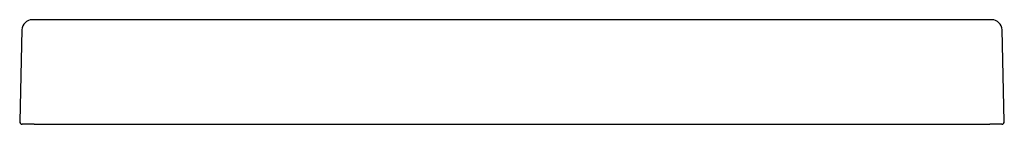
# Model space of a CAD drawing. Header units: millimetres. Extents: x -0.377 to 0.377, y 0 to 0.08.
import ezdxf

# ---------------------------------------------------------------- set-up
doc = ezdxf.new("R2010")
doc.units = ezdxf.units.MM
doc.layers.add('BLOCKS', color=3, linetype='Continuous')

msp = doc.modelspace()

# ---------------------------------------------------------------- linework, layer by layer
at = {"layer": 'BLOCKS', "linetype": 'Continuous'}
for p, q in [((0.36719, 0.08), (-0.36719, 0.08)), ((0.36719, 0.08), (0.34114, 0.08)), ((-0.37519, 0.0722), (-0.37691, 0.00205)), ((0.37691, 0.00205), (0.37519, 0.0722)), ((-0.35595, 0), (0.35595, 0)), ((-0.36595, 0), (-0.37491, 0)), ((-0.36595, 0), (-0.35595, 0)), ((0.35595, 0), (0.36595, 0)), ((0.37491, 0), (0.36595, 0))]:
    msp.add_line(p, q, dxfattribs=at)
for centre, radius, start, end in [((-0.36719, 0.072), 0.008, 90, 178.6), ((0.36719, 0.072), 0.008, 1.4, 90), ((-0.37491, 0.002), 0.002, 178.6, 270), ((0.37491, 0.002), 0.002, 270, 1.4)]:
    msp.add_arc(centre, radius, start, end, dxfattribs=at)

doc.saveas('drawing.dxf')
